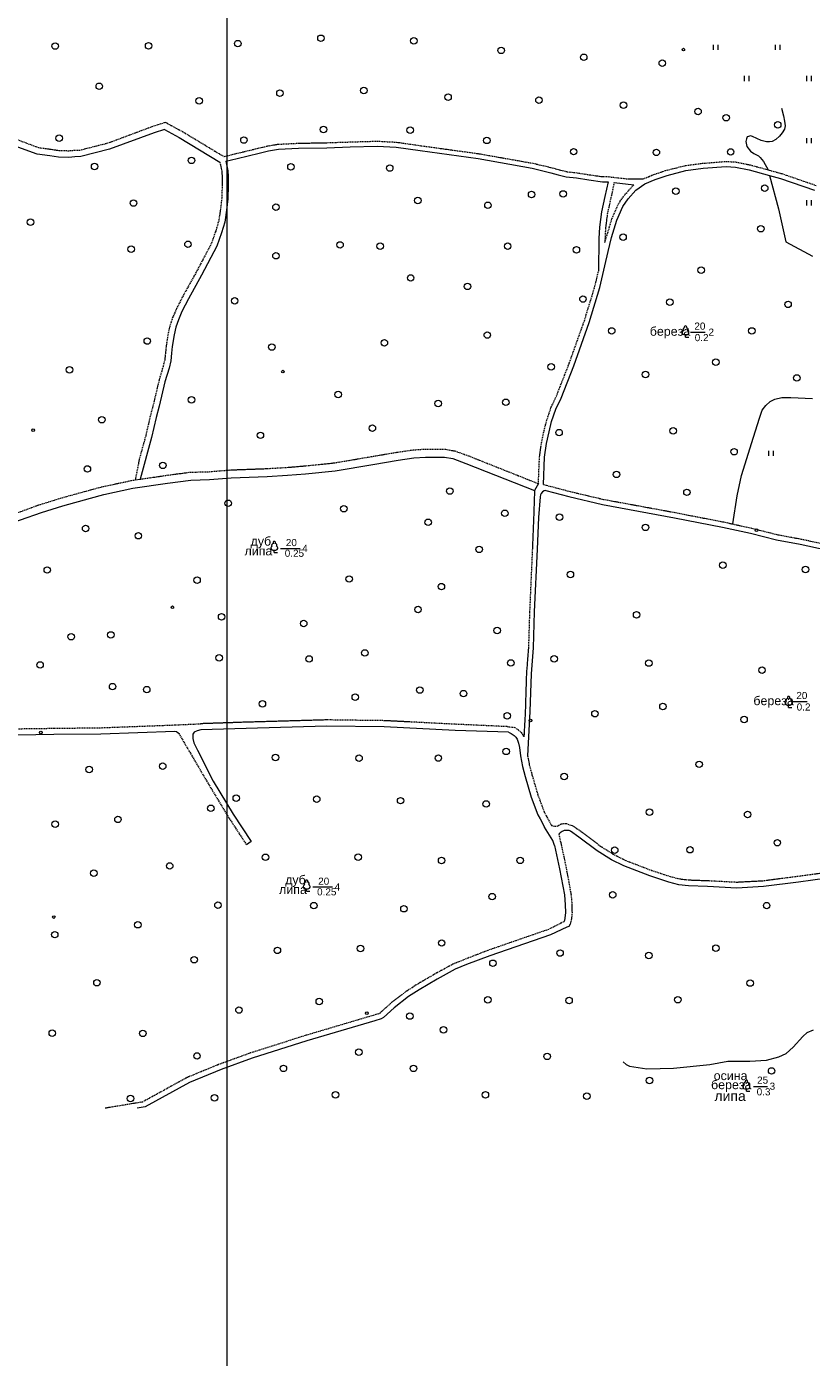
# Model space of a CAD drawing. Extents: x 13 to 4138, y -4831 to -1000.
# Tile 55 of 203: x 3012 to 3366, y -4112 to -3513. Entities that reach past the tile are written whole.
import ezdxf
from ezdxf.enums import TextEntityAlignment as Align

# ---------------------------------------------------------------- set-up
doc = ezdxf.new("R2010")
doc.units = 0
doc.header["$MEASUREMENT"] = 0
doc.linetypes.add('HIDDENX2', pattern=[0.75, 0.5, -0.25])
doc.layers.get('0').update_dxf_attribs({"linetype": 'CONTINUOUS'})
for name, color, linetype in [('24', 7, 'CONTINUOUS'), ('40', 7, 'CONTINUOUS'), ('42', 7, 'CONTINUOUS'), ('границы команд_1', 10, 'CONTINUOUS')]:
    doc.layers.add(name, color=color, linetype=linetype)
doc.styles.add('ARIAL', font='arial.ttf')

msp = doc.modelspace()

# ---------------------------------------------------------------- linework, layer by layer
at = {"color": 253, "linetype": 'Continuous', "lineweight": 0}
for p, q in [((3308.93, -3652.96), (3308.93, -3651.87)), ((3308.93, -3652.96), (3310.43, -3652.96)), ((3123.85, -3749.93), (3123.85, -3748.85)), ((3123.85, -3749.93), (3125.35, -3749.93)), ((3355.32, -3819.68), (3355.32, -3818.59)), ((3355.32, -3819.68), (3356.82, -3819.68)), ((3138.42, -3902.3), (3138.42, -3901.22)), ((3138.42, -3902.3), (3139.92, -3902.3)), ((3336.32, -3992.37), (3336.32, -3991.29)), ((3336.32, -3992.37), (3337.82, -3992.37))]:
    msp.add_line(p, q, dxfattribs=at)
for points in [[(3321.46, -3523.78), (3321.46, -3521.44)], [(3323.41, -3521.44), (3323.41, -3523.78)], [(3349.46, -3523.78), (3349.46, -3521.44)], [(3351.41, -3521.44), (3351.41, -3523.78)], [(3335.46, -3537.78), (3335.46, -3535.44)], [(3337.41, -3535.44), (3337.41, -3537.78)], [(3363.46, -3537.78), (3363.46, -3535.44)], [(3365.41, -3535.44), (3365.41, -3537.78)], [(3363.46, -3565.78), (3363.46, -3563.44)], [(3365.41, -3563.44), (3365.41, -3565.78)], [(3363.46, -3593.78), (3363.46, -3591.44)], [(3365.41, -3591.44), (3365.41, -3593.78)], [(3308.24, -3651.87), (3309.61, -3651.87)], [(3346.36, -3706.5), (3346.36, -3704.16)], [(3348.31, -3704.16), (3348.31, -3706.5)], [(3123.16, -3748.85), (3124.53, -3748.85)], [(3354.63, -3818.59), (3355.99, -3818.59)], [(3137.73, -3901.22), (3139.09, -3901.22)], [(3335.64, -3991.29), (3337, -3991.29)]]:
    msp.add_lwpolyline(points, dxfattribs=at)
for centre, radius in [((3025.25, -3522.04), 1.46), ((3067.3, -3521.96), 1.46), ((3107.43, -3520.94), 1.46), ((3144.86, -3518.53), 1.46), ((3186.66, -3519.72), 1.46), ((3225.98, -3523.99), 1.46), ((3263.12, -3527.09), 1.46), ((3307.97, -3523.64), 0.6), ((3298.48, -3529.71), 1.46), ((3045.1, -3540.14), 1.46), ((3126.4, -3543.25), 1.46), ((3164.19, -3542.07), 1.46), ((3202.06, -3545.04), 1.46), ((3090.06, -3546.7), 1.46), ((3242.98, -3546.39), 1.46), ((3281, -3548.65), 1.46), ((3314.56, -3551.46), 1.46), ((3327.25, -3554.28), 1.46), ((3350.42, -3557.52), 1.46), ((3027.02, -3563.46), 1.46), ((3110.2, -3564.34), 1.46), ((3146.03, -3559.61), 1.46), ((3185.02, -3559.86), 1.46), ((3219.54, -3564.5), 1.46), ((3258.59, -3569.56), 1.46), ((3295.81, -3569.87), 1.46), ((3329.25, -3569.7), 1.46), ((3042.99, -3576.2), 1.46), ((3086.63, -3573.49), 1.46), ((3131.36, -3576.39), 1.46), ((3175.81, -3576.93), 1.46), ((3304.55, -3587.34), 1.46), ((3344.56, -3585.99), 1.46), ((3060.5, -3592.68), 1.46), ((3188.48, -3591.52), 1.46), ((3220, -3593.69), 1.46), ((3239.67, -3588.82), 1.46), ((3253.89, -3588.57), 1.46), ((3124.62, -3594.5), 1.46), ((3014.16, -3601.25), 1.46), ((3342.81, -3604.23), 1.46), ((3085.02, -3611.25), 1.46), ((3153.45, -3611.52), 1.46), ((3171.5, -3612.06), 1.46), ((3228.89, -3612.06), 1.46), ((3280.83, -3608.02), 1.46), ((3059.42, -3613.42), 1.46), ((3124.62, -3616.39), 1.46), ((3259.81, -3613.7), 1.46), ((3316, -3622.85), 1.46), ((3185.24, -3626.39), 1.46), ((3210.84, -3630.17), 1.46), ((3262.78, -3635.87), 1.46), ((3106.03, -3636.66), 1.46), ((3301.85, -3637.31), 1.46), ((3355.07, -3638.26), 1.46), ((3219.73, -3652.07), 1.46), ((3275.71, -3650.22), 1.46), ((3338.76, -3650.22), 1.46), ((3066.7, -3654.77), 1.46), ((3122.74, -3657.47), 1.46), ((3173.39, -3655.58), 1.46), ((3322.59, -3664.28), 1.46), ((3031.67, -3667.74), 1.46), ((3127.77, -3668.53), 0.6), ((3248.5, -3666.41), 1.46), ((3290.93, -3669.82), 1.46), ((3359.05, -3671.39), 1.46), ((3086.63, -3681.25), 1.46), ((3152.64, -3678.82), 1.46), ((3197.64, -3682.88), 1.46), ((3228.08, -3682.34), 1.46), ((3015.38, -3694.88), 0.6), ((3046.22, -3690.17), 1.46), ((3168, -3693.96), 1.46), ((3252.03, -3695.98), 1.46), ((3303.34, -3695.16), 1.46), ((3117.62, -3697.2), 1.46), ((3330.77, -3704.57), 1.46), ((3039.75, -3712.34), 1.46), ((3073.7, -3710.71), 1.46), ((3277.88, -3714.76), 1.46), ((3202.83, -3722.27), 1.46), ((3309.57, -3722.85), 1.46), ((3103.13, -3727.78), 1.46), ((3155.16, -3730.21), 1.46), ((3193.13, -3736.34), 1.46), ((3227.64, -3732.28), 1.46), ((3252.25, -3734.02), 1.46), ((3038.96, -3739.14), 1.46), ((3062.68, -3742.38), 1.46), ((3290.94, -3738.62), 1.46), ((3340.91, -3739.9), 0.6), ((3216.05, -3748.51), 1.46), ((3325.71, -3755.65), 1.46), ((3021.7, -3757.8), 1.46), ((3157.59, -3761.85), 1.46), ((3257.13, -3759.85), 1.46), ((3362.91, -3757.55), 1.46), ((3089.1, -3762.4), 1.46), ((3199.06, -3765.28), 1.46), ((3078, -3774.57), 0.6), ((3100.16, -3778.89), 1.46), ((3188.54, -3775.55), 1.46), ((3286.92, -3777.97), 1.46), ((3137.1, -3781.87), 1.46), ((3224.13, -3785.02), 1.46), ((3032.48, -3787.82), 1.46), ((3050.28, -3787.01), 1.46), ((3099.08, -3797.29), 1.46), ((3139.52, -3797.83), 1.46), ((3164.6, -3795.12), 1.46), ((3249.84, -3797.78), 1.46), ((3018.46, -3800.53), 1.46), ((3230.34, -3799.63), 1.46), ((3292.43, -3799.68), 1.46), ((3343.35, -3802.9), 1.46), ((3051.09, -3810.27), 1.46), ((3066.46, -3811.62), 1.46), ((3160.31, -3815.05), 1.46), ((3189.35, -3811.8), 1.46), ((3209.04, -3813.42), 1.46), ((3118.52, -3818.03), 1.46), ((3298.77, -3819.24), 1.46), ((3228.72, -3823.43), 1.46), ((3239.2, -3825.54), 0.6), ((3268.17, -3822.45), 1.46), ((3335.28, -3825.1), 1.46), ((3018.8, -3830.92), 0.6), ((3228.21, -3839.43), 1.46), ((3124.44, -3842.17), 1.46), ((3162, -3842.46), 1.46), ((3197.69, -3842.4), 1.46), ((3315.06, -3845.24), 1.46), ((3040.57, -3847.58), 1.46), ((3073.64, -3846.09), 1.46), ((3254.29, -3850.71), 1.46), ((3106.74, -3860.45), 1.46), ((3142.95, -3860.9), 1.46), ((3180.71, -3861.59), 1.46), ((3219.23, -3863.08), 1.46), ((3095.32, -3865.03), 1.46), ((3292.71, -3866.74), 1.46), ((3336.89, -3867.82), 1.46), ((3025.23, -3872.18), 1.46), ((3053.52, -3870.01), 1.46), ((3350.25, -3880.51), 1.46), ((3119.9, -3887.08), 1.46), ((3161.6, -3886.98), 1.46), ((3277.06, -3883.89), 1.46), ((3310.95, -3883.67), 1.46), ((3076.79, -3890.98), 1.46), ((3199.16, -3888.51), 1.46), ((3234.53, -3888.45), 1.46), ((3042.68, -3894.21), 1.46), ((3221.88, -3904.78), 1.46), ((3276.15, -3903.98), 1.46), ((3098.52, -3908.63), 1.46), ((3141.65, -3908.82), 1.46), ((3182.21, -3910.22), 1.46), ((3345.45, -3908.81), 1.46), ((3024.59, -3913.96), 0.6), ((3062.44, -3917.42), 1.46), ((3025.05, -3921.88), 1.46), ((3125.25, -3928.95), 1.46), ((3162.63, -3928.11), 1.46), ((3199.19, -3925.63), 1.46), ((3322.61, -3927.98), 1.46), ((3087.83, -3933.14), 1.46), ((3222.26, -3934.75), 1.46), ((3252.47, -3930.15), 1.46), ((3292.4, -3931.23), 1.46), ((3044.04, -3943.5), 1.46), ((3337.99, -3943.67), 1.46), ((3144.1, -3951.96), 1.46), ((3219.94, -3951.21), 1.46), ((3256.52, -3951.53), 1.46), ((3305.45, -3951.16), 1.46), ((3107.97, -3955.79), 1.46), ((3165.48, -3957.25), 0.6), ((3184.87, -3958.52), 1.46), ((3199.98, -3964.74), 1.46), ((3023.94, -3966.18), 1.46), ((3064.7, -3966.29), 1.46), ((3089.08, -3976.47), 1.46), ((3161.94, -3974.75), 1.46), ((3246.65, -3976.65), 1.46), ((3127.95, -3982.06), 1.46), ((3186.49, -3982.06), 1.46), ((3347.67, -3983.21), 1.46), ((3292.72, -3987.49), 1.46), ((3096.92, -3995.32), 1.46), ((3151.42, -3993.97), 1.46), ((3218.86, -3993.97), 1.46), ((3264.54, -3994.53), 1.46), ((3059.18, -3995.58), 1.46)]:
    msp.add_circle(centre, radius, dxfattribs=at)
for centre, radius, start, end in [((3308.25, -3651), 0.879, 108.35322, 269.38751), ((3308.5, -3649.61), 0.754, 88.13294, 226.66339), ((3308.93, -3648.51), 0.545, 90, 220.50026), ((3308.93, -3648.51), 0.545, 319.49974, 90), ((3309.37, -3649.61), 0.754, 313.33661, 91.86706), ((3309.61, -3651), 0.879, 269.60977, 71.64678), ((3123.17, -3747.97), 0.879, 108.35322, 269.38751), ((3123.41, -3746.59), 0.754, 88.13294, 226.66339), ((3123.85, -3745.48), 0.545, 90, 220.50026), ((3123.85, -3745.48), 0.545, 319.49974, 90), ((3124.29, -3746.59), 0.754, 313.33661, 91.86706), ((3124.53, -3747.97), 0.879, 269.60977, 71.64678), ((3354.64, -3817.71), 0.879, 108.35322, 269.38751), ((3354.88, -3816.33), 0.754, 88.13294, 226.66339), ((3355.32, -3815.22), 0.545, 90, 220.50026), ((3355.32, -3815.22), 0.545, 319.49974, 90), ((3355.76, -3816.33), 0.754, 313.33661, 91.86706), ((3356, -3817.71), 0.879, 269.60977, 71.64678), ((3137.98, -3898.95), 0.754, 88.13294, 226.66339), ((3138.42, -3897.85), 0.545, 90, 220.50026), ((3138.42, -3897.85), 0.545, 319.49974, 90), ((3138.86, -3898.95), 0.754, 313.33661, 91.86706), ((3137.74, -3900.34), 0.879, 108.35322, 269.38751), ((3139.1, -3900.34), 0.879, 269.60977, 71.64678), ((3336.32, -3987.92), 0.545, 90, 220.50026), ((3336.32, -3987.92), 0.545, 319.49974, 90), ((3335.64, -3990.41), 0.879, 108.35322, 269.38751), ((3335.89, -3989.03), 0.754, 88.13294, 226.66339), ((3336.76, -3989.03), 0.754, 313.33661, 91.86706), ((3337.01, -3990.41), 0.879, 269.60977, 71.64678)]:
    msp.add_arc(centre, radius, start, end, dxfattribs=at)
at = {"layer": '24', "color": 253, "linetype": 'HIDDENX2', "lineweight": 0}
for p, q in [((3074.99, -3556.42), (3068.81, -3558.38)), ((3074.99, -3556.42), (3082.51, -3560.49)), ((3017.91, -3567.87), (3000, -3561.17)), ((3068.81, -3558.38), (3048.89, -3565.8)), ((3082.51, -3560.49), (3101.23, -3571.78)), ((3023.25, -3568.6), (3017.91, -3567.87)), ((3026.97, -3569.15), (3023.25, -3568.6)), ((3048.89, -3565.8), (3036.35, -3568.98)), ((3106.68, -3570.41), (3116.57, -3568.02)), ((3116.57, -3568.02), (3120.76, -3567)), ((3120.76, -3567), (3125.48, -3566.21)), ((3125.48, -3566.21), (3134.64, -3565.76)), ((3134.64, -3565.76), (3147.44, -3565.52)), ((3147.44, -3565.52), (3157.95, -3565.18)), ((3157.95, -3565.18), (3170.17, -3564.82)), ((3170.17, -3564.82), (3178.92, -3565.29)), ((3178.92, -3565.29), (3189.82, -3566.87)), ((3189.82, -3566.87), (3215.96, -3570.47)), ((3031.32, -3569.28), (3026.97, -3569.15)), ((3033.96, -3569.05), (3031.32, -3569.28)), ((3036.35, -3568.98), (3033.96, -3569.05)), ((3099.37, -3574.23), (3100.21, -3578.52)), ((3101.23, -3571.78), (3106.68, -3570.41)), ((3215.96, -3570.47), (3240.33, -3574.78)), ((3240.33, -3574.78), (3249.03, -3576.83)), ((3308.62, -3575.84), (3316.59, -3574.78)), ((3316.59, -3574.78), (3327.2, -3573.96)), ((3327.2, -3573.96), (3331.75, -3574.21)), ((3331.75, -3574.21), (3338.04, -3575.52)), ((3100.21, -3578.52), (3100.41, -3580.76)), ((3100.41, -3580.76), (3100.41, -3584.58)), ((3249.03, -3576.83), (3252.14, -3577.72)), ((3252.14, -3577.72), (3255.63, -3578.58)), ((3255.63, -3578.58), (3260.18, -3579.08)), ((3260.18, -3579.08), (3265.82, -3579.99)), ((3265.82, -3579.99), (3271.69, -3580.8)), ((3271.69, -3580.8), (3273.98, -3580.8)), ((3273.98, -3580.8), (3283.31, -3581.84)), ((3289.82, -3581.84), (3294.48, -3579.9)), ((3294.48, -3579.9), (3299.96, -3578.07)), ((3299.96, -3578.07), (3308.62, -3575.84)), ((3338.04, -3575.52), (3346.06, -3577.72)), ((3346.06, -3577.72), (3352.3, -3579.44)), ((3352.3, -3579.44), (3367.71, -3584.75)), ((3100.41, -3584.58), (3100.19, -3590.63)), ((3276.84, -3583.46), (3275.33, -3590.32)), ((3281.25, -3589.34), (3285.7, -3584.44)), ((3283.31, -3581.84), (3289.82, -3581.84)), ((3100.19, -3590.63), (3099.64, -3595.49)), ((3275.33, -3590.32), (3273.8, -3597.17)), ((3278.76, -3593.08), (3281.25, -3589.34)), ((3099.64, -3595.49), (3098.88, -3600.61)), ((3273.8, -3597.17), (3272.93, -3603.78)), ((3275.89, -3599.57), (3278.76, -3593.08)), ((3098.88, -3600.61), (3097.48, -3605.27)), ((3272.6, -3610.36), (3275.89, -3599.57)), ((3272.93, -3603.78), (3272.6, -3610.36)), ((3097.48, -3605.27), (3095.52, -3610.95)), ((3095.52, -3610.95), (3088.7, -3623.84)), ((3088.7, -3623.84), (3082.8, -3634.42)), ((3268.18, -3630.1), (3269.76, -3623.33)), ((3082.8, -3634.42), (3079.78, -3640.35)), ((3263.41, -3645.68), (3268.18, -3630.1)), ((3079.78, -3640.35), (3078.11, -3644.19)), ((3078.11, -3644.19), (3076.89, -3647.85)), ((3256.49, -3665.1), (3263.41, -3645.68)), ((3076.05, -3651.5), (3075.23, -3656.86)), ((3076.89, -3647.85), (3076.05, -3651.5)), ((3075.23, -3656.86), (3074.88, -3660.01)), ((3074.56, -3663.24), (3073.82, -3666.19)), ((3074.88, -3660.01), (3074.56, -3663.24)), ((3073.82, -3666.19), (3072, -3672.36)), ((3250.82, -3679.55), (3256.49, -3665.1)), ((3072, -3672.36), (3069.39, -3683.41)), ((3248.51, -3684.51), (3250.82, -3679.55)), ((3068.02, -3688.55), (3065.98, -3697.43)), ((3069.39, -3683.41), (3068.02, -3688.55)), ((3246.5, -3690.33), (3248.51, -3684.51)), ((3245.32, -3695.05), (3246.5, -3690.33)), ((3065.98, -3697.43), (3063.12, -3707.85)), ((3243.22, -3706.8), (3244.16, -3700.54)), ((3244.16, -3700.54), (3245.32, -3695.05)), ((3167.57, -3706.75), (3179.01, -3704.81)), ((3179.01, -3704.81), (3186.35, -3703.74)), ((3186.35, -3703.74), (3191.75, -3703.37)), ((3191.75, -3703.37), (3195.53, -3703.37)), ((3195.53, -3703.37), (3200.87, -3703.5)), ((3200.87, -3703.5), (3205.12, -3704.21)), ((3205.12, -3704.21), (3211.35, -3706.46)), ((3211.35, -3706.46), (3242.72, -3718.93)), ((3063.12, -3707.85), (3061.24, -3717.27)), ((3104.22, -3712.75), (3120.49, -3712.17)), ((3120.49, -3712.17), (3129.57, -3711.62)), ((3129.57, -3711.62), (3137.57, -3710.94)), ((3137.57, -3710.94), (3150.83, -3709.59)), ((3150.83, -3709.59), (3167.57, -3706.75)), ((3242.72, -3718.93), (3243.22, -3706.8)), ((3046.29, -3720.34), (3059.58, -3717.52)), ((3059.58, -3717.52), (3061.24, -3717.27)), ((3063.49, -3716.94), (3075.31, -3715.19)), ((3075.31, -3715.19), (3085.96, -3713.78)), ((3085.96, -3713.78), (3094.54, -3713.55)), ((3094.54, -3713.55), (3104.22, -3712.75)), ((3027.65, -3725.45), (3040.2, -3721.98)), ((3040.2, -3721.98), (3046.29, -3720.34)), ((3240.97, -3722.08), (3240.58, -3734.08)), ((3244.98, -3719.3), (3256.99, -3722.47)), ((3256.99, -3722.47), (3272, -3726.01)), ((3000, -3735.05), (3017.97, -3728.48)), ((3017.97, -3728.48), (3027.65, -3725.45)), ((3272, -3726.01), (3288.18, -3728.97)), ((3288.18, -3728.97), (3304.43, -3731.96)), ((3240.58, -3734.08), (3240, -3748.26)), ((3304.43, -3731.96), (3326, -3736.17)), ((3326, -3736.17), (3330.19, -3737.09)), ((3330.19, -3737.09), (3338.64, -3738.94)), ((3338.64, -3738.94), (3350.38, -3741.91)), ((3350.38, -3741.91), (3360.97, -3743.86)), ((3240, -3748.26), (3238.75, -3776.58)), ((3360.97, -3743.86), (3372.82, -3746.4)), ((3238.75, -3776.58), (3238.24, -3792.73)), ((3238.24, -3792.73), (3237.32, -3804.42)), ((3237.32, -3804.42), (3236.81, -3821.38)), ((3111.16, -3826.29), (3090.7, -3826.98)), ((3147.3, -3825.26), (3111.16, -3826.29)), ((3173.45, -3825.6), (3147.3, -3825.26)), ((3205.31, -3827.21), (3173.45, -3825.6)), ((3236.81, -3821.38), (3236.2, -3832.82)), ((3000, -3829.34), (3024.63, -3829)), ((3024.63, -3829), (3045.67, -3828.77)), ((3045.67, -3828.77), (3079.06, -3827.51)), ((3079.06, -3827.51), (3090.7, -3826.98)), ((3080.9, -3831.38), (3094.18, -3854.03)), ((3228.68, -3828.29), (3205.31, -3827.21)), ((3228.68, -3828.29), (3232.08, -3828.6)), ((3232.08, -3828.6), (3233.73, -3829.81)), ((3233.73, -3829.81), (3234.99, -3830.89)), ((3234.99, -3830.89), (3236.2, -3832.82)), ((3237.87, -3841.36), (3238.62, -3845.52)), ((3238.62, -3845.52), (3239.84, -3849.9)), ((3239.84, -3849.9), (3242.49, -3859.06)), ((3094.18, -3854.03), (3103.19, -3868.97)), ((3242.49, -3859.06), (3245.3, -3866.63)), ((3245.3, -3866.63), (3246.22, -3868.35)), ((3103.19, -3868.97), (3111.33, -3881.4)), ((3246.22, -3868.35), (3248.23, -3872.08)), ((3248.9, -3872.93), (3248.23, -3872.08)), ((3249.94, -3873.16), (3248.9, -3872.93)), ((3250.62, -3873.27), (3249.94, -3873.16)), ((3251.48, -3873.04), (3250.62, -3873.27)), ((3251.94, -3872.7), (3251.48, -3873.04)), ((3252.92, -3872.18), (3251.94, -3872.7)), ((3253.95, -3872.01), (3252.92, -3872.18)), ((3254.98, -3872.01), (3253.95, -3872.01)), ((3255.55, -3872.07), (3254.98, -3872.01)), ((3258.7, -3873.25), (3255.55, -3872.07)), ((3262.42, -3875.96), (3258.7, -3873.25)), ((3251.96, -3876.66), (3255.16, -3891.62)), ((3270.62, -3882.14), (3262.42, -3875.96)), ((3276.85, -3886.01), (3270.62, -3882.14)), ((3282.16, -3888.67), (3276.85, -3886.01)), ((3255.16, -3891.62), (3257.37, -3903.52)), ((3293.72, -3893.09), (3282.16, -3888.67)), ((3302.13, -3895.84), (3293.72, -3893.09)), ((3306.32, -3896.92), (3302.13, -3895.84)), ((3310.49, -3897.4), (3306.32, -3896.92)), ((3318.91, -3897.69), (3310.49, -3897.4)), ((3332.08, -3898.37), (3318.91, -3897.69)), ((3343.8, -3897.75), (3332.08, -3898.37)), ((3359.48, -3895.7), (3343.8, -3897.75)), ((3372.15, -3894.01), (3359.48, -3895.7)), ((3257.37, -3903.52), (3257.79, -3908.36)), ((3257.79, -3908.36), (3257.85, -3911.93)), ((3254.15, -3916.08), (3247.26, -3919.54)), ((3254.32, -3915.74), (3254.15, -3916.08)), ((3254.4, -3915.46), (3254.32, -3915.74)), ((3257.78, -3913.61), (3257.34, -3916)), ((3257.85, -3911.93), (3257.78, -3913.61)), ((3247.26, -3919.54), (3220, -3928.97)), ((3209.5, -3933.03), (3204.22, -3935.2)), ((3220, -3928.97), (3209.5, -3933.03)), ((3195.97, -3939.66), (3187.74, -3944.53)), ((3204.22, -3935.2), (3195.97, -3939.66)), ((3187.74, -3944.53), (3182.82, -3947.7)), ((3182.82, -3947.7), (3176.11, -3952.9)), ((3170.96, -3957.44), (3168.36, -3958.22)), ((3171.49, -3957.14), (3170.96, -3957.44)), ((3176.11, -3952.9), (3171.49, -3957.14)), ((3168.36, -3958.22), (3137.74, -3967.3)), ((3137.74, -3967.3), (3113.16, -3975.13)), ((3113.16, -3975.13), (3099.1, -3980.21)), ((3099.1, -3980.21), (3084.64, -3986.15)), ((3084.64, -3986.15), (3064.59, -3997.18)), ((3064.59, -3997.18), (3047.65, -4000))]:
    msp.add_line(p, q, dxfattribs=at)
at = {"layer": '24', "color": 253, "linetype": 'Continuous', "lineweight": 0}
for p, q in [((3069.74, -3561.06), (3049.73, -3568.5)), ((3074.4, -3559.58), (3069.74, -3561.06)), ((3074.4, -3559.58), (3080.99, -3563.14)), ((3017.18, -3570.63), (3000, -3564.59)), ((3049.73, -3568.5), (3036.74, -3571.8)), ((3080.99, -3563.14), (3099.37, -3574.23)), ((3121.21, -3569.2), (3125.72, -3568.45)), ((3125.72, -3568.45), (3134.72, -3568)), ((3134.72, -3568), (3147.49, -3567.77)), ((3147.49, -3567.77), (3158.02, -3567.43)), ((3158.02, -3567.43), (3170.15, -3567.07)), ((3170.15, -3567.07), (3178.69, -3567.53)), ((3178.69, -3567.53), (3189.5, -3569.09)), ((3022.85, -3571.4), (3017.18, -3570.63)), ((3026.72, -3571.97), (3022.85, -3571.4)), ((3031.39, -3572.11), (3026.72, -3571.97)), ((3034.12, -3571.88), (3031.39, -3572.11)), ((3036.74, -3571.8), (3034.12, -3571.88)), ((3102.1, -3573.88), (3107.22, -3572.59)), ((3102.1, -3573.88), (3102.93, -3578.13)), ((3107.22, -3572.59), (3117.1, -3570.2)), ((3117.1, -3570.2), (3121.21, -3569.2)), ((3189.5, -3569.09), (3215.61, -3572.69)), ((3215.61, -3572.69), (3239.94, -3577)), ((3102.93, -3578.13), (3103.16, -3580.64)), ((3103.16, -3580.64), (3103.16, -3584.63)), ((3239.94, -3577), (3248.39, -3579.07)), ((3248.39, -3579.07), (3251.55, -3579.97)), ((3251.55, -3579.97), (3255.22, -3580.87)), ((3295.28, -3582.03), (3300.6, -3580.25)), ((3300.6, -3580.25), (3309.06, -3578.08)), ((3309.06, -3578.08), (3316.83, -3577.05)), ((3316.83, -3577.05), (3327.22, -3576.24)), ((3327.22, -3576.24), (3331.45, -3576.47)), ((3331.45, -3576.47), (3337.51, -3577.73)), ((3337.51, -3577.73), (3346.73, -3580.27)), ((3346.73, -3580.27), (3351.62, -3581.62)), ((3103.16, -3584.63), (3102.94, -3590.83)), ((3255.22, -3580.87), (3259.86, -3581.39)), ((3259.86, -3581.39), (3265.47, -3582.29)), ((3265.47, -3582.29), (3271.53, -3583.13)), ((3271.53, -3583.13), (3274.08, -3583.13)), ((3274.08, -3583.13), (3272.62, -3589.72)), ((3276.84, -3583.46), (3285.7, -3584.44)), ((3286.59, -3586.84), (3290.59, -3583.98)), ((3290.59, -3583.98), (3295.28, -3582.03)), ((3351.62, -3581.62), (3366.93, -3586.89)), ((3102.94, -3590.83), (3102.37, -3595.85)), ((3272.62, -3589.72), (3271.08, -3596.69)), ((3280.77, -3594.18), (3283.05, -3590.74)), ((3283.05, -3590.74), (3286.59, -3586.84)), ((3102.37, -3595.85), (3101.58, -3601.21)), ((3271.08, -3596.69), (3270.18, -3603.53)), ((3278.03, -3600.37), (3280.77, -3594.18)), ((3101.58, -3601.21), (3100.1, -3606.11)), ((3270.18, -3603.53), (3269.92, -3608.69)), ((3275.63, -3608.23), (3278.03, -3600.37)), ((3100.1, -3606.11), (3098.05, -3612.04)), ((3269.92, -3608.69), (3269.76, -3623.33)), ((3274.15, -3614.42), (3275.63, -3608.23)), ((3098.05, -3612.04), (3091.12, -3625.16)), ((3272.66, -3620.95), (3274.15, -3614.42)), ((3270.38, -3630.69), (3272.66, -3620.95)), ((3091.12, -3625.16), (3085.23, -3635.71)), ((3265.58, -3646.39), (3270.38, -3630.69)), ((3085.23, -3635.71), (3082.27, -3641.53)), ((3080.68, -3645.18), (3079.55, -3648.6)), ((3082.27, -3641.53), (3080.68, -3645.18)), ((3258.62, -3665.9), (3265.58, -3646.39)), ((3078.75, -3652.02), (3077.96, -3657.22)), ((3079.55, -3648.6), (3078.75, -3652.02)), ((3077.96, -3657.22), (3077.62, -3660.3)), ((3077.28, -3663.72), (3076.48, -3666.91)), ((3077.62, -3660.3), (3077.28, -3663.72)), ((3076.48, -3666.91), (3074.66, -3673.07)), ((3252.91, -3680.44), (3258.62, -3665.9)), ((3074.66, -3673.07), (3072.06, -3684.08)), ((3250.63, -3685.37), (3252.91, -3680.44)), ((3072.06, -3684.08), (3070.69, -3689.21)), ((3248.68, -3690.98), (3250.63, -3685.37)), ((3070.69, -3689.21), (3068.65, -3698.11)), ((3247.54, -3695.56), (3248.68, -3690.98)), ((3068.65, -3698.11), (3063.49, -3716.94)), ((3246.4, -3700.95), (3247.54, -3695.56)), ((3245.49, -3707.02), (3246.4, -3700.95)), ((3151.32, -3713.13), (3168.16, -3710.28)), ((3168.16, -3710.28), (3179.57, -3708.34)), ((3179.57, -3708.34), (3186.73, -3707.3)), ((3186.73, -3707.3), (3191.87, -3706.95)), ((3191.87, -3706.95), (3195.48, -3706.95)), ((3195.48, -3706.95), (3200.53, -3707.07)), ((3200.53, -3707.07), (3204.21, -3707.68)), ((3204.21, -3707.68), (3210.08, -3709.8)), ((3210.08, -3709.8), (3240.97, -3722.08)), ((3244.98, -3719.3), (3245.49, -3707.02)), ((3061.24, -3717.27), (3063.49, -3716.94)), ((3075.81, -3718.74), (3086.24, -3717.35)), ((3086.24, -3717.35), (3094.74, -3717.12)), ((3094.74, -3717.12), (3104.43, -3716.32)), ((3104.43, -3716.32), (3120.67, -3715.75)), ((3120.67, -3715.75), (3129.83, -3715.18)), ((3129.83, -3715.18), (3137.91, -3714.5)), ((3137.91, -3714.5), (3151.32, -3713.13)), ((3041.14, -3725.43), (3047.13, -3723.82)), ((3047.13, -3723.82), (3060.22, -3721.04)), ((3060.22, -3721.04), (3075.81, -3718.74)), ((3242.72, -3718.93), (3240.97, -3722.08)), ((3243.73, -3723.93), (3243.55, -3724.85)), ((3243.96, -3723.36), (3243.73, -3723.93)), ((3244.53, -3722.67), (3243.96, -3723.36)), ((3245.27, -3722.1), (3244.53, -3722.67)), ((3246.02, -3722.01), (3245.27, -3722.1)), ((3246.02, -3722.01), (3256.42, -3724.76)), ((3019.12, -3731.87), (3028.66, -3728.88)), ((3028.66, -3728.88), (3041.14, -3725.43)), ((3243.55, -3724.85), (3242.7, -3734.22)), ((3256.42, -3724.76), (3271.51, -3728.32)), ((3271.51, -3728.32), (3287.75, -3731.3)), ((3000, -3738.47), (3019.12, -3731.87)), ((3242.7, -3734.22), (3242.12, -3748.35)), ((3287.75, -3731.3), (3303.99, -3734.28)), ((3303.99, -3734.28), (3325.52, -3738.49)), ((3325.52, -3738.49), (3338.1, -3741.24)), ((3338.1, -3741.24), (3349.87, -3744.22)), ((3242.12, -3748.35), (3240.87, -3776.66)), ((3349.87, -3744.22), (3360.51, -3746.17)), ((3360.51, -3746.17), (3372.28, -3748.7)), ((3240.87, -3776.66), (3240.36, -3792.84)), ((3240.36, -3792.84), (3239.44, -3804.53)), ((3239.44, -3804.53), (3238.93, -3821.47)), ((3238.93, -3821.47), (3237.87, -3841.36)), ((3000, -3832.08), (3024.67, -3831.74)), ((3024.67, -3831.74), (3045.74, -3831.51)), ((3045.74, -3831.51), (3079.17, -3830.25)), ((3079.17, -3830.25), (3079.87, -3830.43)), ((3079.87, -3830.43), (3080.56, -3831.01)), ((3080.56, -3831.01), (3080.9, -3831.38)), ((3087.82, -3830.8), (3087.24, -3831.72)), ((3087.24, -3831.72), (3087.24, -3833.67)), ((3089.08, -3830.11), (3087.82, -3830.8)), ((3090.8, -3829.76), (3089.08, -3830.11)), ((3111.25, -3829.08), (3090.8, -3829.76)), ((3147.32, -3828.04), (3111.25, -3829.08)), ((3173.36, -3828.39), (3147.32, -3828.04)), ((3205.2, -3830), (3173.36, -3828.39)), ((3229.24, -3830.8), (3205.2, -3830)), ((3229.24, -3830.8), (3230.53, -3831.34)), ((3230.53, -3831.34), (3231.79, -3832.26)), ((3231.79, -3832.26), (3232.59, -3832.95)), ((3087.24, -3833.67), (3087.59, -3835.51)), ((3087.59, -3835.51), (3088.39, -3837.11)), ((3088.39, -3837.11), (3089.31, -3838.84)), ((3232.59, -3832.95), (3233.17, -3833.87)), ((3233.17, -3833.87), (3233.8, -3835.77)), ((3233.8, -3835.77), (3234.2, -3837.72)), ((3234.2, -3837.72), (3234.71, -3841.45)), ((3089.31, -3838.84), (3096.39, -3852.81)), ((3234.71, -3841.45), (3235.57, -3846.22)), ((3235.57, -3846.22), (3236.83, -3850.76)), ((3096.39, -3852.81), (3105.32, -3867.63)), ((3236.83, -3850.76), (3239.52, -3860.04)), ((3239.52, -3860.04), (3242.44, -3867.91)), ((3105.32, -3867.63), (3113.44, -3880.01)), ((3242.44, -3867.91), (3243.47, -3869.83)), ((3243.47, -3869.83), (3245.47, -3873.56)), ((3249.16, -3879.48), (3245.47, -3873.56)), ((3113.44, -3880.01), (3111.33, -3881.4)), ((3249.99, -3881.75), (3249.16, -3879.48)), ((3252.51, -3876.03), (3251.96, -3876.66)), ((3253.38, -3875.51), (3252.51, -3876.03)), ((3254.35, -3875.05), (3253.38, -3875.51)), ((3255.55, -3874.94), (3254.35, -3875.05)), ((3256.59, -3875.05), (3255.55, -3874.94)), ((3257.22, -3875.29), (3256.59, -3875.05)), ((3260.93, -3877.98), (3257.22, -3875.29)), ((3269.19, -3884.22), (3260.93, -3877.98)), ((3249.99, -3881.75), (3252.22, -3892.21)), ((3275.62, -3888.2), (3269.19, -3884.22)), ((3252.22, -3892.21), (3254.4, -3903.92)), ((3281.15, -3890.98), (3275.62, -3888.2)), ((3292.88, -3895.46), (3281.15, -3890.98)), ((3301.42, -3898.26), (3292.88, -3895.46)), ((3359.81, -3898.2), (3344.03, -3900.26)), ((3372.63, -3896.48), (3359.81, -3898.2)), ((3254.4, -3903.92), (3254.8, -3908.52)), ((3305.86, -3899.4), (3301.42, -3898.26)), ((3310.3, -3899.91), (3305.86, -3899.4)), ((3318.8, -3900.2), (3310.3, -3899.91)), ((3332.08, -3900.89), (3318.8, -3900.2)), ((3344.03, -3900.26), (3332.08, -3900.89)), ((3254.8, -3908.52), (3254.86, -3911.89)), ((3254.8, -3913.27), (3254.4, -3915.46)), ((3254.86, -3911.89), (3254.8, -3913.27)), ((3257.34, -3916), (3257.08, -3917.17)), ((3248.19, -3921.89), (3220.87, -3931.34)), ((3255.59, -3918.55), (3248.19, -3921.89)), ((3256.39, -3918.15), (3255.59, -3918.55)), ((3257.08, -3917.17), (3256.39, -3918.15)), ((3220.87, -3931.34), (3210.43, -3935.37)), ((3205.3, -3937.48), (3197.21, -3941.85)), ((3210.43, -3935.37), (3205.3, -3937.48)), ((3197.21, -3941.85), (3189.07, -3946.68)), ((3184.28, -3949.77), (3177.74, -3954.83)), ((3189.07, -3946.68), (3184.28, -3949.77)), ((3177.74, -3954.83), (3172.98, -3959.2)), ((3169.08, -3960.64), (3138.48, -3969.71)), ((3171.95, -3959.78), (3169.08, -3960.64)), ((3172.98, -3959.2), (3171.95, -3959.78)), ((3138.48, -3969.71), (3113.97, -3977.51)), ((3113.97, -3977.51), (3100.01, -3982.56)), ((3100.01, -3982.56), (3085.73, -3988.43)), ((3085.73, -3988.43), (3065.8, -3999.39)), ((3065.8, -3999.39), (3062.12, -4000))]:
    msp.add_line(p, q, dxfattribs=at)
at = {"layer": '40', "color": 253, "linetype": 'Continuous', "lineweight": 0}
for p, q in [((3352.09, -3549.95), (3353.07, -3553.41)), ((3353.07, -3553.41), (3353.46, -3555.86)), ((3353.46, -3555.86), (3353.72, -3557.93)), ((3337.21, -3562.7), (3336.7, -3562.96)), ((3338.12, -3562.44), (3337.21, -3562.7)), ((3339.02, -3562.7), (3338.12, -3562.44)), ((3340.95, -3563.6), (3339.02, -3562.7)), ((3351.27, -3562.57), (3349.59, -3564.12)), ((3352.43, -3561.15), (3351.27, -3562.57)), ((3353.46, -3559.47), (3352.43, -3561.15)), ((3353.72, -3557.93), (3353.46, -3559.47)), ((3336.31, -3563.73), (3336.05, -3565.02)), ((3336.05, -3565.02), (3336.57, -3567.22)), ((3336.7, -3562.96), (3336.31, -3563.73)), ((3336.57, -3567.22), (3338.12, -3569.28)), ((3343.02, -3564.51), (3340.95, -3563.6)), ((3345.34, -3565.15), (3343.02, -3564.51)), ((3346.76, -3565.15), (3345.34, -3565.15)), ((3347.92, -3565.02), (3346.76, -3565.15)), ((3349.59, -3564.12), (3347.92, -3565.02)), ((3338.12, -3569.28), (3339.66, -3570.44)), ((3339.66, -3570.44), (3341.73, -3571.47)), ((3341.73, -3571.47), (3342.5, -3572.12)), ((3342.5, -3572.12), (3344.05, -3573.93)), ((3344.05, -3573.93), (3346.06, -3577.72)), ((3346.73, -3580.27), (3350.83, -3595.31)), ((3350.83, -3595.31), (3354.14, -3610.15)), ((3354.14, -3610.15), (3366.1, -3616.6)), ((3345.12, -3683.83), (3347.05, -3682.03)), ((3347.05, -3682.03), (3349.12, -3680.86)), ((3349.12, -3680.86), (3352.21, -3680.22)), ((3352.21, -3680.22), (3356.34, -3680.22)), ((3356.34, -3680.22), (3366.14, -3680.61)), ((3342.16, -3689.51), (3343.45, -3685.9)), ((3343.45, -3685.9), (3345.12, -3683.83)), ((3339.45, -3698.03), (3342.16, -3689.51)), ((3334.16, -3715.32), (3339.45, -3698.03)), ((3332.1, -3724.48), (3334.16, -3715.32)), ((3330.19, -3737.09), (3332.1, -3724.48)), ((3357.34, -3972.49), (3361.65, -3967.77)), ((3361.65, -3967.77), (3363.67, -3965.88)), ((3363.67, -3965.88), (3366.51, -3964.73)), ((3350.93, -3976.9), (3354.19, -3975.32)), ((3354.19, -3975.32), (3357.34, -3972.49)), ((3280.93, -3979.11), (3282.22, -3980.36)), ((3282.22, -3980.36), (3283.7, -3981.09)), ((3283.7, -3981.09), (3291.57, -3982.24)), ((3291.57, -3982.24), (3303.45, -3981.93)), ((3303.45, -3981.93), (3319.83, -3980.25)), ((3319.83, -3980.25), (3327.92, -3978.78)), ((3327.92, -3978.78), (3333.6, -3978.78)), ((3333.6, -3978.78), (3337.8, -3978.78)), ((3337.8, -3978.78), (3345.36, -3978.36)), ((3345.36, -3978.36), (3350.93, -3976.9))]:
    msp.add_line(p, q, dxfattribs=at)
at = {"layer": '42', "color": 253, "linetype": 'Continuous', "lineweight": 0}
for p, q in [((3311.17, -3650.77), (3317.82, -3650.77)), ((3126.62, -3748.06), (3135.49, -3748.06)), ((3357.06, -3816.98), (3363.72, -3816.98)), ((3357.06, -3816.98), (3363.72, -3816.98)), ((3141.19, -3900.42), (3150.05, -3900.42)), ((3339.55, -3990.19), (3345.79, -3990.19))]:
    msp.add_line(p, q, dxfattribs=at)
at = {"layer": 'границы команд_1', "color": 251, "lineweight": 0}
msp.add_lwpolyline([(1033.44, -1863.26), (3102.46, -1863.26), (3102.46, -4710.9), (1033.44, -4710.9)], close=True, dxfattribs=at)

# ---------------------------------------------------------------- texts
at = {"layer": '42', "color": 253, "lineweight": 0, "style": 'ARIAL'}
for s, height, p in [('20', 3.2, (3315.39, -3648.04)), ('береза', 4, (3301.94, -3650.39)), ('0.2', 3.2, (3316.18, -3653.22)), ('2', 3.2, (3320.51, -3650.77)), ('дуб', 4, (3117.82, -3744.82)), ('липа', 4, (3116.72, -3749.2)), ('20', 3.2, (3131.54, -3745.46)), ('4', 3.2, (3137.67, -3748.06)), ('0.25', 3.2, (3132.91, -3750.25)), ('береза', 4, (3348.57, -3816.61)), ('20', 3.2, (3361.28, -3814.26)), ('0.2', 3.2, (3362.07, -3819.44)), ('дуб', 4, (3133.37, -3897.19)), ('20', 3.2, (3146.1, -3897.82)), ('липа', 4, (3132.27, -3901.57)), ('0.25', 3.2, (3147.47, -3902.61)), ('4', 3.2, (3152.23, -3900.42)), ('береза', 4, (3329.51, -3989.4)), ('осина', 4, (3329.21, -3985.32)), ('25', 3.2, (3343.63, -3987.34)), ('липа', 4.5, (3329.01, -3994.45)), ('0.3', 3.2, (3344.06, -3992.59)), ('3', 3.2, (3348.03, -3990.06))]:
    msp.add_text(s, height=height, dxfattribs=at).set_placement(p, align=Align.MIDDLE_CENTER)

doc.saveas('drawing.dxf')
